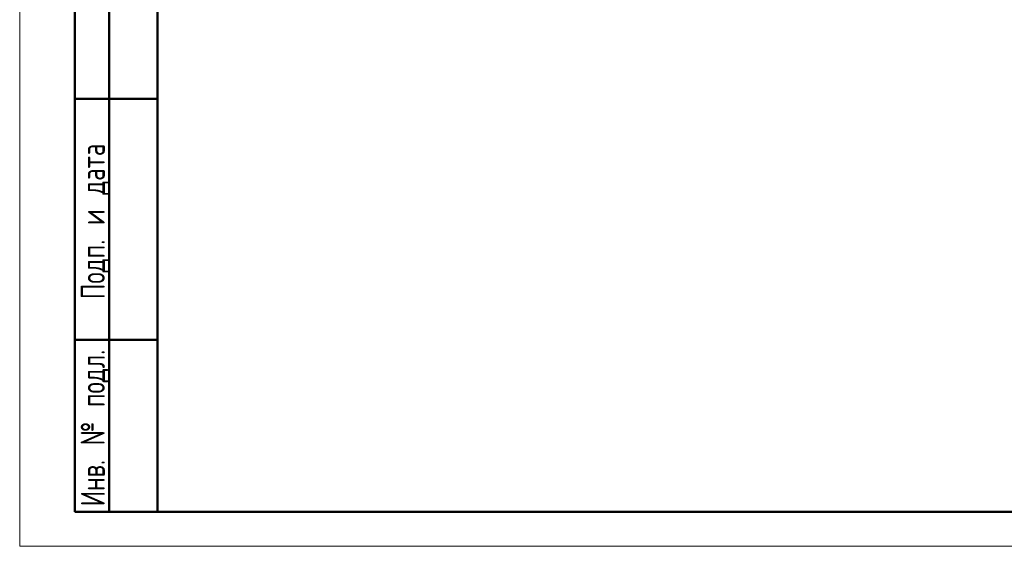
# Model space of a CAD drawing. Header units: millimetres. Extents: x 0 to 420, y 0 to 297.
# Tile 1 of 16: x 0 to 143, y 0 to 76. Entities that reach past the tile are written whole.
import ezdxf

# ---------------------------------------------------------------- set-up
doc = ezdxf.new("R2010")
doc.units = ezdxf.units.MM
doc.styles.add('SLDTEXTSTYLE0', font='TXT', dxfattribs={"width": 0.7, "bigfont": 'bigfont'})

msp = doc.modelspace()

# ---------------------------------------------------------------- linework, layer by layer
at = {"color": 7, "linetype": 'Continuous', "lineweight": 18}
for p, q in [((0, 297), (0, 0)), ((0, 0), (420, 0))]:
    msp.add_line(p, q, dxfattribs=at)
at = {"color": 7, "linetype": 'Continuous', "lineweight": 50}
for p, q in [((20, 292), (20, 5)), ((20, 292), (20, 5)), ((8, 5), (8, 150)), ((13, 5), (13, 150)), ((20, 65), (8, 65)), ((8, 30), (20, 30)), ((8, 5), (20, 5)), ((20, 5), (415, 5))]:
    msp.add_line(p, q, dxfattribs=at)

# ---------------------------------------------------------------- texts
at = {"color": 7, "linetype": 'Continuous', "lineweight": 0, "char_height": 3.5, "attachment_point": 2, "rotation": 90, "style": 'SLDTEXTSTYLE0'}
for s, insert in [('Подп. и дата', (8.86, 47.18)), ('Инв. № подл.', (8.86, 17.18))]:
    msp.add_mtext(s, dxfattribs=dict(at, insert=insert))

doc.saveas('drawing.dxf')
